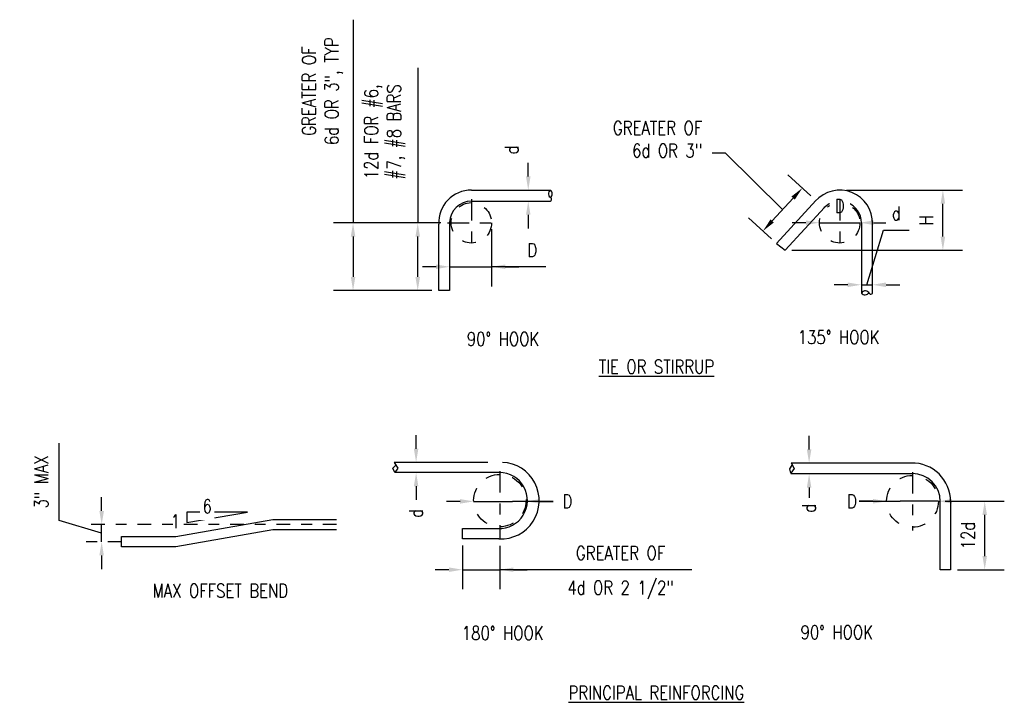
# Model space of a CAD drawing. Header units: inches. Extents: x -458 to 1900, y -406 to 193.
# Tile 7 of 15: x 3.06 to 12.09, y 46.13 to 52.42. Entities that reach past the tile are written whole.
import ezdxf
from ezdxf import colors
from ezdxf.entities.mleader import LeaderData, LeaderLine
from ezdxf.math import Vec2, Vec3

# ---------------------------------------------------------------- set-up
doc = ezdxf.new("R2010")
doc.units = ezdxf.units.IN
doc.header["$MEASUREMENT"] = 0
doc.linetypes.add('Center 1_4_', pattern=[0.53125, 0.25, -0.09375, 0.09375, -0.09375])
doc.linetypes.add('Dash', pattern=[0.25, 0.125, -0.125])
doc.layers.get('Defpoints').update_dxf_attribs({"color": 243})
for name, color, linetype in [('A-DETL-CNTR', 1, 'Center 1_4_'), ('A-DETL-WIDE', 5, 'Continuous'), ('S-ANNO-DIMS', 1, 'Continuous')]:
    doc.layers.add(name, color=color, linetype=linetype)
doc.layers.add('S-ANNO-NOTE', color=2, linetype='Continuous', lineweight=35)
doc.styles.add('Annotative', font='romans.shx', dxfattribs={"width": 0.8, "height": 0.125})
doc.dimstyles.new('Annotative', dxfattribs={"dimscale": 0, "dimtxt": 0.125, "dimasz": 0.125, "dimexe": 0.179688, "dimexo": 0.0625, "dimgap": 0.09, "dimtad": 1, "dimdec": 3, "dimzin": 3, "dimdsep": 46, "dimlunit": 4, "dimtxsty": 'Annotative', "dimcen": 0.09, "dimclrt": 2, "dimazin": 2, "dimtfac": 1, "dimtdec": 3, "dimtmove": 1, "dimatfit": 3, "dimfxl": 1, "dimtfill": 1, "dimfrac": 2, "dimtolj": 1, "dimtzin": 0, "dimarcsym": 0})

# ---------------------------------------------------------------- blocks, each defined once
blk = doc.blocks.new('*D67')
at = {"layer": 'Defpoints', "color": 0, "transparency": 16777216}
for p in [(10.5818, 50.8621), (11.5267, 50.8621), (10.0804, 50.3105)]:
    blk.add_point(p, dxfattribs=at)
at = {"layer": 'S-ANNO-DIMS', "color": 0, "lineweight": -2, "transparency": 16777216}
for p, q in [((10.6443, 50.8621), (11.7064, 50.8621)), ((11.5267, 50.4355), (11.5267, 50.7371)), ((10.1429, 50.3105), (11.7064, 50.3105))]:
    blk.add_line(p, q, dxfattribs=at)
at = {"layer": 'S-ANNO-DIMS', "color": 0, "transparency": 16777216}
for points in [[(11.5058, 50.7371), (11.5475, 50.7371), (11.5267, 50.8621)], [(11.5058, 50.4355), (11.5475, 50.4355), (11.5267, 50.3105)]]:
    blk.add_solid(points, dxfattribs=at)
at = {"layer": 'S-ANNO-DIMS', "color": 2, "lineweight": -3, "transparency": 16777216, "insert": (11.3742, 50.5863), "char_height": 0.125, "attachment_point": 5, "rotation": 90, "style": 'Annotative', "bg_fill": 3, "box_fill_scale": 1.25, "bg_fill_color": 256, "bg_fill_true_color": 13158600, "bg_fill_transparency": 0}
blk.add_mtext('\\A1;H', dxfattribs=at)
blk = doc.blocks.new('*D68')
at = {"layer": 'Defpoints', "color": 0, "transparency": 16777216}
for p in [(10.396, 50.5618), (10.7659, 50.563), (10.7659, 50.5618)]:
    blk.add_point(p, dxfattribs=at)
at = {"layer": 'S-ANNO-DIMS', "color": 0, "lineweight": -2, "transparency": 16777216}
for p, q in [((10.271, 50.563), (10.146, 50.563)), ((10.396, 50.563), (10.7659, 50.563)), ((10.8909, 50.563), (11.0159, 50.563))]:
    blk.add_line(p, q, dxfattribs=at)
at = {"layer": 'S-ANNO-DIMS', "color": 0, "transparency": 16777216}
for points in [[(10.271, 50.5838), (10.271, 50.5421), (10.396, 50.563)], [(10.8909, 50.5838), (10.8909, 50.5421), (10.7659, 50.563)]]:
    blk.add_solid(points, dxfattribs=at)
at = {"layer": 'S-ANNO-DIMS', "color": 2, "lineweight": -3, "transparency": 16777216, "insert": (10.5809, 50.7155), "char_height": 0.125, "attachment_point": 5, "style": 'Annotative', "bg_fill": 3, "box_fill_scale": 1.25, "bg_fill_color": 256, "bg_fill_true_color": 13158600, "bg_fill_transparency": 0}
blk.add_mtext('\\A1;D', dxfattribs=at)
blk = doc.blocks.new('*D69')
at = {"layer": 'Defpoints', "color": 0, "transparency": 16777216}
for p in [(7.7127, 50.8621), (7.7127, 50.7609), (7.7255, 50.7609)]:
    blk.add_point(p, dxfattribs=at)
at = {"layer": 'S-ANNO-DIMS', "color": 0, "lineweight": -2, "transparency": 16777216}
for p, q in [((7.7255, 50.9871), (7.7255, 51.1121)), ((7.7255, 50.6359), (7.7255, 50.5109))]:
    blk.add_line(p, q, dxfattribs=at)
at = {"layer": 'S-ANNO-DIMS', "color": 0, "transparency": 16777216}
for points in [[(7.7046, 50.9871), (7.7463, 50.9871), (7.7255, 50.8621)], [(7.7046, 50.6359), (7.7463, 50.6359), (7.7255, 50.7609)]]:
    blk.add_solid(points, dxfattribs=at)
at = {"layer": 'S-ANNO-DIMS', "color": 2, "lineweight": -3, "transparency": 16777216, "insert": (7.573, 51.2306), "char_height": 0.125, "attachment_point": 5, "rotation": 90, "style": 'Annotative', "bg_fill": 3, "box_fill_scale": 1.25, "bg_fill_color": 256, "bg_fill_true_color": 13158600, "bg_fill_transparency": 0}
blk.add_mtext('\\A1;d', dxfattribs=at)
blk = doc.blocks.new('*D70')
at = {"layer": 'Defpoints', "color": 0, "transparency": 16777216}
for p in [(7.0049, 50.5607), (7.3889, 50.5657), (7.3889, 50.1589)]:
    blk.add_point(p, dxfattribs=at)
at = {"layer": 'S-ANNO-DIMS', "color": 0, "lineweight": -2, "transparency": 16777216}
for p, q in [((7.0049, 50.4982), (7.0049, 49.9792)), ((7.3889, 50.5032), (7.3889, 49.9792)), ((6.8799, 50.1589), (6.7549, 50.1589)), ((7.0049, 50.1589), (7.3889, 50.1589)), ((7.0049, 50.1589), (7.3889, 50.1589)), ((7.8855, 50.1589), (7.3889, 50.1589)), ((7.5139, 50.1589), (7.6389, 50.1589))]:
    blk.add_line(p, q, dxfattribs=at)
at = {"layer": 'S-ANNO-DIMS', "color": 0, "transparency": 16777216}
for points in [[(6.8799, 50.1797), (6.8799, 50.1381), (7.0049, 50.1589)], [(7.5139, 50.1797), (7.5139, 50.1381), (7.3889, 50.1589)]]:
    blk.add_solid(points, dxfattribs=at)
at = {"layer": 'S-ANNO-DIMS', "color": 2, "lineweight": -3, "transparency": 16777216, "insert": (7.7622, 50.3114), "char_height": 0.125, "attachment_point": 5, "style": 'Annotative', "bg_fill": 3, "box_fill_scale": 1.25, "bg_fill_color": 256, "bg_fill_true_color": 13158600, "bg_fill_transparency": 0}
blk.add_mtext('\\A1;D', dxfattribs=at)
blk = doc.blocks.new('*D71')
at = {"layer": 'Defpoints', "color": 0, "transparency": 16777216}
for p in [(6.7121, 50.5607), (6.9864, 50.5607), (6.9044, 49.9404)]:
    blk.add_point(p, dxfattribs=at)
at = {"layer": 'S-ANNO-DIMS', "color": 0, "lineweight": -2, "transparency": 16777216}
for p, q in [((6.7121, 51.9823), (6.7121, 50.5607)), ((6.9239, 50.5607), (6.5325, 50.5607)), ((6.7121, 50.0654), (6.7121, 50.4357)), ((6.8419, 49.9404), (6.5325, 49.9404))]:
    blk.add_line(p, q, dxfattribs=at)
at = {"layer": 'S-ANNO-DIMS', "color": 0, "transparency": 16777216}
for points in [[(6.6913, 50.4357), (6.733, 50.4357), (6.7121, 50.5607)], [(6.6913, 50.0654), (6.733, 50.0654), (6.7121, 49.9404)]]:
    blk.add_solid(points, dxfattribs=at)
at = {"layer": 'S-ANNO-DIMS', "color": 2, "lineweight": -3, "transparency": 16777216, "insert": (6.4108, 51.3971), "char_height": 0.125, "attachment_point": 5, "rotation": 90, "style": 'Annotative', "bg_fill": 3, "box_fill_scale": 1.25, "bg_fill_color": 256, "bg_fill_true_color": 13158600, "bg_fill_transparency": 0}
blk.add_mtext('\\A1;12d FOR #6,\\P#7, #8 BARS', dxfattribs=at)
blk = doc.blocks.new('*D72')
at = {"layer": 'Defpoints', "color": 0, "transparency": 16777216}
for p in [(6.9864, 50.5607), (6.1195, 49.9404), (6.9044, 49.9404)]:
    blk.add_point(p, dxfattribs=at)
at = {"layer": 'S-ANNO-DIMS', "color": 0, "lineweight": -2, "transparency": 16777216}
for p, q in [((6.1195, 52.4244), (6.1195, 50.5607)), ((6.9239, 50.5607), (5.9398, 50.5607)), ((6.1195, 50.4357), (6.1195, 50.0654)), ((6.8419, 49.9404), (5.9398, 49.9404))]:
    blk.add_line(p, q, dxfattribs=at)
at = {"layer": 'S-ANNO-DIMS', "color": 0, "transparency": 16777216}
for points in [[(6.0987, 50.4357), (6.1403, 50.4357), (6.1195, 50.5607)], [(6.0987, 50.0654), (6.1403, 50.0654), (6.1195, 49.9404)]]:
    blk.add_solid(points, dxfattribs=at)
at = {"layer": 'S-ANNO-DIMS', "color": 2, "lineweight": -3, "transparency": 16777216, "insert": (5.839, 51.7701), "char_height": 0.125, "attachment_point": 5, "rotation": 90, "style": 'Annotative', "bg_fill": 3, "box_fill_scale": 1.25, "bg_fill_color": 256, "bg_fill_true_color": 13158600, "bg_fill_transparency": 0}
blk.add_mtext('\\A1;GREATER OF\\P6d OR 3", TYP', dxfattribs=at)
blk = doc.blocks.new('*D73')
at = {"layer": 'Defpoints', "color": 0, "transparency": 16777216}
for p in [(11.4852, 48.0089), (11.91, 48.0089), (11.5976, 47.3814)]:
    blk.add_point(p, dxfattribs=at)
at = {"layer": 'S-ANNO-DIMS', "color": 0, "lineweight": -2, "transparency": 16777216}
for p, q in [((11.5477, 48.0089), (12.0896, 48.0089)), ((11.91, 47.5064), (11.91, 47.8839)), ((11.6601, 47.3814), (12.0896, 47.3814))]:
    blk.add_line(p, q, dxfattribs=at)
at = {"layer": 'S-ANNO-DIMS', "color": 0, "transparency": 16777216}
for points in [[(11.8891, 47.8839), (11.9308, 47.8839), (11.91, 48.0089)], [(11.8891, 47.5064), (11.9308, 47.5064), (11.91, 47.3814)]]:
    blk.add_solid(points, dxfattribs=at)
at = {"layer": 'S-ANNO-DIMS', "color": 2, "lineweight": -3, "transparency": 16777216, "insert": (11.7575, 47.6952), "char_height": 0.125, "attachment_point": 5, "rotation": 90, "style": 'Annotative', "bg_fill": 3, "box_fill_scale": 1.25, "bg_fill_color": 256, "bg_fill_true_color": 13158600, "bg_fill_transparency": 0}
blk.add_mtext('\\A1;12d', dxfattribs=at)
blk = doc.blocks.new('*D74')
at = {"layer": 'Defpoints', "color": 0, "transparency": 16777216}
for p in [(7.1225, 47.6645), (7.4651, 47.6621), (7.4651, 47.3814)]:
    blk.add_point(p, dxfattribs=at)
at = {"layer": 'S-ANNO-DIMS', "color": 0, "lineweight": -2, "transparency": 16777216}
for p, q in [((7.1225, 47.602), (7.1225, 47.2017)), ((7.4651, 47.5996), (7.4651, 47.2017)), ((6.9975, 47.3814), (6.8725, 47.3814)), ((7.1225, 47.3814), (7.4651, 47.3814)), ((7.1225, 47.3814), (7.4651, 47.3814)), ((9.2237, 47.3814), (7.4651, 47.3814)), ((7.5901, 47.3814), (7.7151, 47.3814))]:
    blk.add_line(p, q, dxfattribs=at)
at = {"layer": 'S-ANNO-DIMS', "color": 0, "transparency": 16777216}
for points in [[(6.9975, 47.4023), (6.9975, 47.3606), (7.1225, 47.3814)], [(7.5901, 47.4023), (7.5901, 47.3606), (7.4651, 47.3814)]]:
    blk.add_solid(points, dxfattribs=at)
at = {"layer": 'S-ANNO-DIMS', "color": 2, "lineweight": -3, "transparency": 16777216, "insert": (8.5718, 47.5339), "char_height": 0.125, "attachment_point": 5, "style": 'Annotative', "bg_fill": 3, "box_fill_scale": 1.25, "bg_fill_color": 256, "bg_fill_true_color": 13158600, "bg_fill_transparency": 0}
blk.add_mtext('\\A1;GREATER OF', dxfattribs=at)
at = {"layer": 'S-ANNO-DIMS', "color": 2, "lineweight": -3, "transparency": 16777216, "insert": (8.5718, 47.1962), "char_height": 0.125, "attachment_point": 5, "style": 'Annotative', "bg_fill": 3, "box_fill_scale": 1.25, "bg_fill_color": 256, "bg_fill_true_color": 13158600, "bg_fill_transparency": 0}
blk.add_mtext('\\A1;4d OR 2 1/2"', dxfattribs=at)
blk = doc.blocks.new('*D75')
at = {"layer": 'Defpoints', "color": 0, "transparency": 16777216}
for p in [(3.8147, 47.7952), (5.9681, 47.7952), (3.9976, 47.6374)]:
    blk.add_point(p, dxfattribs=at)
at = {"layer": 'S-ANNO-DIMS', "color": 0, "lineweight": -2, "transparency": 16777216}
for p, q in [((3.4256, 47.833), (3.4256, 48.5416)), ((3.8147, 47.9202), (3.8147, 48.0452)), ((3.8147, 47.7163), (3.4256, 47.833)), ((3.8147, 47.6374), (3.8147, 47.7952)), ((3.8147, 47.6374), (3.8147, 47.7952)), ((3.8147, 47.5124), (3.8147, 47.3874))]:
    blk.add_line(p, q, dxfattribs=at)
at = {"layer": 'S-ANNO-DIMS', "color": 0, "transparency": 16777216}
for points in [[(3.7939, 47.9202), (3.8355, 47.9202), (3.8147, 47.7952)], [(3.7939, 47.5124), (3.8355, 47.5124), (3.8147, 47.6374)]]:
    blk.add_solid(points, dxfattribs=at)
at = {"layer": 'S-ANNO-DIMS', "color": 2, "lineweight": -3, "transparency": 16777216, "insert": (3.2612, 48.1873), "char_height": 0.125, "attachment_point": 5, "rotation": 90, "style": 'Annotative', "bg_fill": 3, "box_fill_scale": 1.25, "bg_fill_color": 256, "bg_fill_true_color": 13158600, "bg_fill_transparency": 0}
blk.add_mtext('\\A1;3" MAX', dxfattribs=at)
blk = doc.blocks.new('*D76')
at = {"layer": 'Defpoints', "color": 0, "transparency": 16777216}
for p in [(10.363, 50.7666), (9.8772, 50.4871), (10.0021, 50.3727)]:
    blk.add_point(p, dxfattribs=at)
at = {"layer": 'S-ANNO-DIMS', "color": 0, "lineweight": -2, "transparency": 16777216}
for p, q in [((10.317, 50.8089), (10.1057, 51.0024)), ((10.1537, 50.7889), (9.9616, 50.5792)), ((9.956, 50.4149), (9.7447, 50.6085))]:
    blk.add_line(p, q, dxfattribs=at)
at = {"layer": 'S-ANNO-DIMS', "color": 0, "transparency": 16777216}
for points in [[(10.1383, 50.803), (10.1691, 50.7748), (10.2382, 50.8811)], [(9.9463, 50.5933), (9.977, 50.5652), (9.8772, 50.4871)]]:
    blk.add_solid(points, dxfattribs=at)
blk = doc.blocks.new('_None')
blk = doc.blocks.new('*D77')
at = {"layer": 'Defpoints', "color": 0, "transparency": 16777216}
for p in [(10.7799, 49.9939), (10.8804, 49.9939), (10.8804, 49.9939)]:
    blk.add_point(p, dxfattribs=at)
at = {"layer": 'S-ANNO-DIMS', "color": 0, "lineweight": -2, "transparency": 16777216}
for p, q in [((10.8302, 49.9939), (10.9808, 50.4961)), ((10.9808, 50.4961), (11.218, 50.4961)), ((10.6549, 49.9939), (10.5299, 49.9939)), ((10.7799, 49.9939), (10.8804, 49.9939)), ((11.0054, 49.9939), (11.1304, 49.9939))]:
    blk.add_line(p, q, dxfattribs=at)
at = {"layer": 'S-ANNO-DIMS', "color": 0, "transparency": 16777216}
for points in [[(10.6549, 50.0148), (10.6549, 49.9731), (10.7799, 49.9939)], [(11.0054, 50.0148), (11.0054, 49.9731), (10.8804, 49.9939)]]:
    blk.add_solid(points, dxfattribs=at)
at = {"layer": 'S-ANNO-DIMS', "color": 2, "lineweight": -3, "transparency": 16777216, "insert": (11.0994, 50.6486), "char_height": 0.125, "attachment_point": 5, "style": 'Annotative', "bg_fill": 3, "box_fill_scale": 1.25, "bg_fill_color": 256, "bg_fill_true_color": 13158600, "bg_fill_transparency": 0}
blk.add_mtext('\\A1;d', dxfattribs=at)
blk = doc.blocks.new('*D78')
at = {"layer": 'Defpoints', "color": 0, "transparency": 16777216}
for p in [(7.225, 48.0081), (7.7052, 48.0081), (7.7052, 48.0081)]:
    blk.add_point(p, dxfattribs=at)
at = {"layer": 'S-ANNO-DIMS', "color": 0, "lineweight": -2, "transparency": 16777216}
for p, q in [((7.1, 48.0081), (6.975, 48.0081)), ((7.225, 48.0081), (7.35, 48.0081)), ((7.35, 48.0081), (7.5802, 48.0081)), ((7.7052, 48.0081), (7.5802, 48.0081))]:
    blk.add_line(p, q, dxfattribs=at)
at = {"layer": 'S-ANNO-DIMS', "color": 0, "transparency": 16777216}
for points in [[(7.1, 48.0289), (7.1, 47.9872), (7.225, 48.0081)], [(7.8302, 48.0289), (7.8302, 47.9872), (7.7052, 48.0081)]]:
    blk.add_solid(points, dxfattribs=at)
at = {"layer": 'S-ANNO-DIMS', "color": 2, "lineweight": -3, "transparency": 16777216, "insert": (8.0845, 48.0081), "char_height": 0.125, "attachment_point": 5, "style": 'Annotative', "bg_fill": 3, "box_fill_scale": 1.25, "bg_fill_color": 256, "bg_fill_true_color": 13158600, "bg_fill_transparency": 0}
blk.add_mtext('\\A1;D', dxfattribs=at)
at = {"layer": 'S-ANNO-DIMS', "color": 0, "lineweight": -2, "transparency": 16777216}
blk.add_line((7.8302, 48.0081), (7.9552, 48.0081), dxfattribs=at)
blk = doc.blocks.new('*D79')
at = {"layer": 'Defpoints', "color": 0, "transparency": 16777216}
for p in [(6.6975, 48.3651), (6.6975, 48.3651), (6.6974, 48.2721)]:
    blk.add_point(p, dxfattribs=at)
at = {"layer": 'S-ANNO-DIMS', "color": 0, "lineweight": -2, "transparency": 16777216}
for p, q in [((6.6975, 48.4901), (6.6975, 48.6151)), ((6.6975, 48.1471), (6.6975, 48.0221))]:
    blk.add_line(p, q, dxfattribs=at)
at = {"layer": 'S-ANNO-DIMS', "color": 0, "transparency": 16777216}
for points in [[(6.6767, 48.4901), (6.7183, 48.4901), (6.6975, 48.3651)], [(6.6767, 48.1471), (6.7183, 48.1471), (6.6975, 48.2721)]]:
    blk.add_solid(points, dxfattribs=at)
at = {"layer": 'S-ANNO-DIMS', "color": 2, "lineweight": -3, "transparency": 16777216, "insert": (6.6974, 47.8988), "char_height": 0.125, "attachment_point": 5, "rotation": 90, "style": 'Annotative', "bg_fill": 3, "box_fill_scale": 1.25, "bg_fill_color": 256, "bg_fill_true_color": 13158600, "bg_fill_transparency": 0}
blk.add_mtext('\\A1;d', dxfattribs=at)
blk = doc.blocks.new('*D65')
at = {"layer": 'Defpoints', "color": 0, "transparency": 16777216}
for p in [(10.3001, 48.36), (10.3001, 48.2588), (10.3001, 48.2588)]:
    blk.add_point(p, dxfattribs=at)
at = {"layer": 'S-ANNO-DIMS', "color": 0, "lineweight": -2, "transparency": 16777216}
for p, q in [((10.3001, 48.485), (10.3001, 48.61)), ((10.3001, 48.1338), (10.3001, 48.0088))]:
    blk.add_line(p, q, dxfattribs=at)
at = {"layer": 'S-ANNO-DIMS', "color": 0, "transparency": 16777216}
for points in [[(10.2793, 48.485), (10.321, 48.485), (10.3001, 48.36)], [(10.2793, 48.1338), (10.321, 48.1338), (10.3001, 48.2588)]]:
    blk.add_solid(points, dxfattribs=at)
at = {"layer": 'S-ANNO-DIMS', "color": 2, "lineweight": -3, "transparency": 16777216, "insert": (10.3001, 47.9462), "char_height": 0.125, "attachment_point": 5, "rotation": 90, "style": 'Annotative', "bg_fill": 3, "box_fill_scale": 1.25, "bg_fill_color": 256, "bg_fill_true_color": 13158600, "bg_fill_transparency": 0}
blk.add_mtext('\\A1;d', dxfattribs=at)
blk = doc.blocks.new('*D66')
at = {"layer": 'Defpoints', "color": 0, "transparency": 16777216}
for p in [(11.01, 48.0089), (11.01, 48.0089), (11.4852, 48.0089)]:
    blk.add_point(p, dxfattribs=at)
at = {"layer": 'S-ANNO-DIMS', "color": 0, "lineweight": -2, "transparency": 16777216}
for p, q in [((11.01, 48.0089), (11.135, 48.0089)), ((11.3602, 48.0089), (11.135, 48.0089)), ((11.4852, 48.0089), (11.3602, 48.0089)), ((11.6102, 48.0089), (11.7352, 48.0089))]:
    blk.add_line(p, q, dxfattribs=at)
at = {"layer": 'S-ANNO-DIMS', "color": 0, "transparency": 16777216}
for points in [[(10.885, 48.0298), (10.885, 47.9881), (11.01, 48.0089)], [(11.6102, 48.0298), (11.6102, 47.9881), (11.4852, 48.0089)]]:
    blk.add_solid(points, dxfattribs=at)
at = {"layer": 'S-ANNO-DIMS', "color": 2, "lineweight": -3, "transparency": 16777216, "insert": (10.6936, 48.0089), "char_height": 0.125, "attachment_point": 5, "style": 'Annotative', "bg_fill": 3, "box_fill_scale": 1.25, "bg_fill_color": 256, "bg_fill_true_color": 13158600, "bg_fill_transparency": 0}
blk.add_mtext('\\A1;D', dxfattribs=at)
at = {"layer": 'S-ANNO-DIMS', "color": 0, "lineweight": -2, "transparency": 16777216}
blk.add_line((10.885, 48.0089), (10.76, 48.0089), dxfattribs=at)

msp = doc.modelspace()

# ---------------------------------------------------------------- linework, layer by layer
at = {"layer": 'A-DETL-CNTR', "lineweight": -3, "ltscale": 0.5}
msp.add_line((3.9976, 47.6374), (3.6347, 47.6374), dxfattribs=at)
at = {"layer": 'A-DETL-WIDE', "lineweight": -3}
for p, q in [((7.2039, 50.8621), (7.9279, 50.8621)), ((7.2039, 50.7609), (7.9276, 50.7609)), ((10.363, 50.7666), (10.0021, 50.3727)), ((10.0804, 50.3105), (10.44, 50.7023)), ((6.9044, 49.9404), (6.9044, 50.551)), ((7.0049, 50.5657), (7.0049, 49.9404)), ((10.7799, 50.563), (10.7799, 49.9174)), ((10.8804, 49.9151), (10.8801, 50.582)), ((10.0021, 50.3727), (10.0804, 50.3105)), ((7.0049, 49.9404), (6.9044, 49.9404)), ((6.4846, 48.3137), (6.5122, 48.3394)), ((6.5011, 48.2721), (6.4846, 48.3137)), ((6.4958, 48.3651), (6.5287, 48.3137)), ((6.5287, 48.3137), (6.5011, 48.2721)), ((10.122, 48.3055), (10.1463, 48.3408)), ((10.1314, 48.2653), (10.122, 48.3055)), ((10.1638, 48.3107), (10.1314, 48.2653)), ((10.1351, 48.36), (11.2468, 48.36)), ((10.1351, 48.36), (10.1638, 48.3107)), ((7.4623, 48.2721), (6.5011, 48.2721)), ((10.1321, 48.2646), (11.2437, 48.2646)), ((11.5029, 47.3814), (11.5029, 48.0081)), ((11.5976, 48.0081), (11.5976, 47.3814)), ((4.4938, 47.6848), (5.3841, 47.8426)), ((5.3841, 47.8426), (5.9681, 47.8426)), ((7.1225, 47.6645), (7.1225, 47.7597)), ((7.1225, 47.7597), (7.4499, 47.7597)), ((3.9976, 47.6848), (4.4938, 47.6848)), ((3.9976, 47.5901), (3.9976, 47.6848)), ((5.3841, 47.7477), (4.4938, 47.5901)), ((5.9681, 47.7477), (5.3841, 47.7477)), ((7.4569, 47.6645), (7.1225, 47.6645)), ((4.4938, 47.5901), (3.9976, 47.5901)), ((11.5976, 47.3814), (11.5029, 47.3814))]:
    msp.add_line(p, q, dxfattribs=at)
at = {"layer": 'A-DETL-WIDE', "linetype": 'Dash', "lineweight": -3}
for centre, radius in [((7.2039, 50.5618), 0.185), ((10.5809, 50.5618), 0.185), ((7.4651, 48.015), 0.2402), ((11.2476, 48.0089), 0.2376)]:
    msp.add_circle(centre, radius, dxfattribs=at)
at = {"layer": 'A-DETL-WIDE', "lineweight": -3}
for centre, radius, start, end in [((7.203, 50.5632), 0.2988, 89.82638, 182.35437), ((7.9508, 50.8284), 0.0408, 124.28389, 247.36872), ((7.9061, 50.829), 0.0396, 301.76284, 56.55618), ((10.5818, 50.5632), 0.2988, 357.64563, 138.90673), ((7.2039, 50.5618), 0.199, 90, 178.89008), ((7.9224, 50.7781), 0.018, 286.73807, 44.85573), ((10.5809, 50.5618), 0.199, 0.31193, 136.66006), ((10.8128, 49.9453), 0.0431, 220.32653, 325.76871), ((10.8155, 49.8971), 0.0408, 22.63128, 150.35348), ((10.8658, 49.9255), 0.018, 225.14427, 324.55628), ((7.4753, 48.0147), 0.3506, 266.99243, 87.86726), ((11.2438, 48.0062), 0.3537, 0.29781, 90.99425), ((7.4614, 48.0158), 0.2563, 267.42287, 89.79991), ((11.2444, 48.0058), 0.2586, 0.50229, 89.47693)]:
    msp.add_arc(centre, radius, start, end, dxfattribs=at)
at = {"layer": 'S-ANNO-DIMS', "linetype": 'Center 1_4_', "lineweight": -3, "ltscale": 0.785}
msp.add_line((11.2476, 48.2765), (11.2476, 47.7413), dxfattribs=at)
at = {"layer": 'S-ANNO-DIMS', "lineweight": -3}
for p, q in [((4.596, 47.8143), (5.1506, 47.909)), ((5.1506, 47.909), (4.596, 47.909)), ((4.596, 47.909), (4.596, 47.8143))]:
    msp.add_line(p, q, dxfattribs=at)

# ---------------------------------------------------------------- texts
at = {"layer": 'S-ANNO-NOTE', "lineweight": -3, "char_height": 0.125, "line_spacing_factor": 0.981704, "style": 'Annotative', "bg_fill": 2}
for s, insert, width, attachment_point in [('\\pxt3.2,6.4,9.6,12.8,16,19.2,22.4,25.6,28.8,32,35.2,38.4,41.6,44.8,48,51.2,54.4,57.6,60.8,64,67.2,70.4,73.6,76.8,80,83.2,86.4,89.6,92.8,96,99.2,102.4;90° HOOK', (7.1622, 49.4339), 1, 7), ('\\pxt3.2,6.4,9.6,12.8,16,19.2,22.4,25.6,28.8,32,35.2,38.4,41.6,44.8,48,51.2,54.4,57.6,60.8,64,67.2,70.4,73.6,76.8,80,83.2,86.4,89.6,92.8,96,99.2,102.4;135%%D HOOK', (10.5709, 49.5135), 1.508258, 5), ('\\pxqc,t3.2,6.4,9.6,12.8,16,19.2,22.4,25.6,28.8,32,35.2,38.4,41.6,44.8,48,51.2,54.4,57.6,60.8,64,67.2,70.4,73.6,76.8,80,83.2,86.4,89.6,92.8,96,99.2,102.4;{MAX OFFSET BEND}', (4.9021, 47.1257), 2, 8), ('\\pxqc,t3.2,6.4,9.6,12.8,16,19.2,22.4,25.6,28.8,32,35.2,38.4,41.6,44.8,48,51.2,54.4,57.6,60.8,64,67.2,70.4,73.6,76.8,80,83.2,86.4,89.6,92.8,96,99.2,102.4;{180° HOOK}', (7.4915, 46.7375), 2, 8), ('\\pxqc,t3.2,6.4,9.6,12.8,16,19.2,22.4,25.6,28.8,32,35.2,38.4,41.6,44.8,48,51.2,54.4,57.6,60.8,64,67.2,70.4,73.6,76.8,80,83.2,86.4,89.6,92.8,96,99.2,102.4;{90° HOOK}', (10.5537, 46.7447), 2, 8), ('\\pxt3.2,6.4,9.6,12.8,16,19.2,22.4,25.6,28.8,32,35.2,38.4,41.6,44.8,48,51.2,54.4,57.6,60.8,64,67.2,70.4,73.6,76.8,80,83.2,86.4,89.6,92.8,96,99.2,102.4;{\\LPRINCIPAL REINFORCING}', (8.0945, 46.1915), 2, 7)]:
    msp.add_mtext(s, dxfattribs=dict(at, insert=insert, width=width, attachment_point=attachment_point))

# ---------------------------------------------------------------- next in the draw order: texts
for s, insert, width, attachment_point in [('\\pxt3.2,6.4,9.6,12.8,16,19.2,22.4,25.6,28.8,32,35.2,38.4,41.6,44.8,48,51.2,54.4,57.6,60.8,64,67.2,70.4,73.6,76.8,80,83.2,86.4,89.6,92.8,96,99.2,102.4;{\\LTIE OR STIRRUP}', (8.3717, 49.1806), 2, 7), ('\\pxqc,t3.2,6.4,9.6,12.8,16,19.2,22.4,25.6,28.8,32,35.2,38.4,41.6,44.8,48,51.2,54.4,57.6,60.8,64,67.2,70.4,73.6,76.8,80,83.2,86.4,89.6,92.8,96,99.2,102.4;{6}', (4.7818, 47.901), 0.006442, 8), ('\\pxqc,t3.2,6.4,9.6,12.8,16,19.2,22.4,25.6,28.8,32,35.2,38.4,41.6,44.8,48,51.2,54.4,57.6,60.8,64,67.2,70.4,73.6,76.8,80,83.2,86.4,89.6,92.8,96,99.2,102.4;{1}', (4.4918, 47.7626), 0.006442, 8)]:
    msp.add_mtext(s, dxfattribs=dict(at, insert=insert, width=width, attachment_point=attachment_point))

# ---------------------------------------------------------------- next in the draw order: dimensions: what is measured, and where the dimension line sits
at = {"layer": 'S-ANNO-DIMS', "lineweight": -3}
for base, p1, p2, picture, middle in [((7.7255, 50.7609), (7.7127, 50.8621), (7.7127, 50.7609), '*D69', (7.7255, 51.2306)), ((6.6975, 48.3651), (6.6974, 48.2721), (6.6975, 48.3651), '*D79', (6.6974, 47.8988)), ((10.3001, 48.2588), (10.3001, 48.36), (10.3001, 48.2588), '*D65', (10.3001, 47.9462))]:
    dim = msp.add_linear_dim(base=base, p1=p1, p2=p2, angle=90, text='d', dimstyle='Annotative', override={"dimpost": '\\X', "dimse1": 1, "dimse2": 1}, dxfattribs=at)
    dim.commit()
    dim.dimension.update_dxf_attribs({"geometry": picture, "text_midpoint": middle, "dimtype": 160})
for base, p1, p2, text, picture, middle in [((11.5267, 50.8621), (10.0804, 50.3105), (10.5818, 50.8621), 'H', '*D67', (11.3742, 50.5863)), ((11.91, 48.0089), (11.5976, 47.3814), (11.4852, 48.0089), '12d', '*D73', (11.7575, 47.6952))]:
    dim = msp.add_linear_dim(base=base, p1=p1, p2=p2, angle=90, text=text, dimstyle='Annotative', override={"dimpost": '\\X'}, dxfattribs=at)
    dim.commit()
    dim.dimension.update_dxf_attribs({"geometry": picture, "text_midpoint": middle})
for base, p1, p2, text, override, picture, middle in [((7.7052, 48.0081), (7.225, 48.0081), (7.7052, 48.0081), 'D', {"dimpost": '\\X', "dimdle": 0.5, "dimse1": 1, "dimse2": 1}, '*D78', (8.0845, 48.0081)), ((7.4651, 47.3814), (7.1225, 47.6645), (7.4651, 47.6621), 'GREATER OF\\X 4d OR 2 1/2"', {"dimpost": '\\X'}, '*D74', (8.5718, 47.3814))]:
    dim = msp.add_linear_dim(base=base, p1=p1, p2=p2, text=text, dimstyle='Annotative', override=override, dxfattribs=at)
    dim.commit()
    dim.dimension.update_dxf_attribs({"geometry": picture, "text_midpoint": middle, "dimtype": 160})

# ---------------------------------------------------------------- next in the draw order: linework, layer by layer
at = {"layer": 'A-DETL-CNTR', "lineweight": -3, "ltscale": 0.5}
msp.add_line((5.9681, 47.7952), (3.6347, 47.7952), dxfattribs=at)
at = {"layer": 'A-DETL-WIDE', "lineweight": -3}
msp.add_line((7.3538, 48.3651), (6.4958, 48.3651), dxfattribs=at)
at = {"layer": 'S-ANNO-DIMS', "linetype": 'Center 1_4_', "lineweight": -3, "ltscale": 0.785}
msp.add_line((7.4651, 48.2851), (7.4651, 47.6642), dxfattribs=at)
at = {"layer": 'S-ANNO-DIMS', "lineweight": -3}
msp.add_line((7.9552, 48.0081), (7.7052, 48.0081), dxfattribs=at)

# ---------------------------------------------------------------- next in the draw order: dimensions: what is measured, and where the dimension line sits
dim = msp.add_linear_dim(base=(10.7659, 50.563), p1=(10.396, 50.5618), p2=(10.7659, 50.5618), text='D', dimstyle='Annotative', override={"dimpost": '\\X', "dimse1": 1, "dimse2": 1}, dxfattribs=at)
dim.commit()
dim.dimension.update_dxf_attribs({"geometry": '*D68', "text_midpoint": (10.5809, 50.7155)})
dim = msp.add_linear_dim(base=(7.3889, 50.1589), p1=(7.0049, 50.5607), p2=(7.3889, 50.5657), text='D', dimstyle='Annotative', override={"dimpost": '\\X'}, dxfattribs=at)
dim.commit()
dim.dimension.update_dxf_attribs({"geometry": '*D70', "text_midpoint": (7.7622, 50.1589), "dimtype": 160})
dim = msp.add_linear_dim(base=(11.01, 48.0089), p1=(11.4852, 48.0089), p2=(11.01, 48.0089), angle=180, text='D', dimstyle='Annotative', override={"dimpost": '\\X', "dimdle": 0.5, "dimse1": 1, "dimse2": 1}, dxfattribs=at)
dim.commit()
dim.dimension.update_dxf_attribs({"geometry": '*D66', "text_midpoint": (10.6936, 48.0089), "dimtype": 160})

# ---------------------------------------------------------------- next in the draw order: leaders
at = {"layer": 'S-ANNO-DIMS', "color": 2, "lineweight": -3}
ml = msp.add_multileader_mtext('Standard', dxfattribs=at)
ml.set_content('GREATER OF\\P6d OR 3" ', color=2, style='Annotative')
ml.set_leader_properties(color=1, linetype='ByLayer', lineweight=-1)
ml.set_arrow_properties(name='NONE')
ml.build(insert=Vec2(0, 0))
ml.multileader.update_dxf_attribs({"text_right_attachment_type": 3, "dogleg_length": 0.125, "arrow_head_size": 0.125})
ctx = ml.context
ctx.base_point, ctx.char_height, ctx.arrow_head_size, ctx.landing_gap_size, ctx.plane_origin = Vec3(8.3159, 51.4325), 0.125, 0.125, 0.09, Vec3(9.3782, 51.3066)
ctx.right_attachment, ctx.text_align_type = 3, 2
notes = []
notes.append((ctx, [(0, (1, 1, 0), (9.5352, 51.2004), (-1, 0), 0.125, [(0, [(10.0577, 50.6841)], 0, [])])]))
ctx.mtext.insert, ctx.mtext.width, ctx.mtext.alignment, ctx.mtext.flow_direction = Vec3(9.3202, 51.495), 1.214519, 3, 5
for ctx, leaders in notes:
    for number, flags, end, landing, length, lines in leaders:
        leader = LeaderData()
        leader.index, (leader.has_last_leader_line, leader.has_dogleg_vector, leader.attachment_direction) = number, flags
        leader.last_leader_point, leader.dogleg_vector, leader.dogleg_length = Vec3(end), Vec3(landing), length
        for number, points, colour, breaks in lines:
            line = LeaderLine()
            line.index, line.vertices, line.color, line.breaks = number, Vec3.list(points), colors.encode_raw_color(colour), breaks
            leader.lines.append(line)
        ctx.leaders.append(leader)

# ---------------------------------------------------------------- next in the draw order: linework, layer by layer
at = {"layer": 'S-ANNO-DIMS', "linetype": 'Center 1_4_', "lineweight": -3, "ltscale": 0.785}
msp.add_line((7.2039, 50.7782), (7.2039, 50.3432), dxfattribs=at)
at = {"layer": 'S-ANNO-DIMS', "lineweight": -3}
msp.add_line((10.76, 48.0089), (11.01, 48.0089), dxfattribs=at)

# ---------------------------------------------------------------- next in the draw order: dimensions: what is measured, and where the dimension line sits
dim = msp.add_linear_dim(base=(6.7121, 50.5607), p1=(6.9044, 49.9404), p2=(6.9864, 50.5607), angle=90, text='12d FOR #6,\\P#7, #8 BARS', dimstyle='Annotative', override={"dimpost": '\\X'}, dxfattribs=at)
dim.commit()
dim.dimension.update_dxf_attribs({"geometry": '*D71', "text_midpoint": (6.7121, 51.3971), "dimtype": 160})
dim = msp.add_aligned_dim(p1=(10.363, 50.7666), p2=(10.0021, 50.3727), distance=-0.1694, text=' ', dimstyle='Annotative', override={"dimpost": '\\X'}, dxfattribs=at)
dim.commit()
dim.dimension.update_dxf_attribs({"geometry": '*D76', "text_midpoint": (10.0577, 50.6841)})
dim = msp.add_linear_dim(base=(10.8804, 49.9939), p1=(10.7799, 49.9939), p2=(10.8804, 49.9939), text='d', dimstyle='Annotative', override={"dimpost": '\\X', "dimse1": 1, "dimse2": 1}, dxfattribs=at)
dim.commit()
dim.dimension.update_dxf_attribs({"geometry": '*D77', "text_midpoint": (11.0708, 50.6486)})
dim = msp.add_linear_dim(base=(3.8147, 47.7952), p1=(3.9976, 47.6374), p2=(5.9681, 47.7952), angle=90, text='3" MAX', dimstyle='Annotative', override={"dimpost": '\\X', "dimse1": 1, "dimse2": 1}, dxfattribs=at)
dim.commit()
dim.dimension.update_dxf_attribs({"geometry": '*D75', "text_midpoint": (3.2612, 47.923)})

# ---------------------------------------------------------------- next in the draw order: linework, layer by layer
at = {"layer": 'S-ANNO-DIMS', "linetype": 'Center 1_4_', "lineweight": -3, "ltscale": 0.785}
msp.add_line((10.5809, 50.7793), (10.5809, 50.3444), dxfattribs=at)

# ---------------------------------------------------------------- next in the draw order: dimensions: what is measured, and where the dimension line sits
at = {"layer": 'S-ANNO-DIMS', "lineweight": -3}
dim = msp.add_linear_dim(base=(6.1195, 49.9404), p1=(6.9864, 50.5607), p2=(6.9044, 49.9404), angle=90, text='GREATER OF\\P6d OR 3", TYP', dimstyle='Annotative', override={"dimpost": '\\X'}, dxfattribs=at)
dim.commit()
dim.dimension.update_dxf_attribs({"geometry": '*D72', "text_midpoint": (6.1195, 51.7701), "dimtype": 160})

# ---------------------------------------------------------------- next in the draw order: linework, layer by layer
at = {"layer": 'S-ANNO-DIMS', "linetype": 'Center 1_4_', "lineweight": -3, "ltscale": 0.785}
msp.add_line((6.9864, 50.5607), (7.4214, 50.5607), dxfattribs=at)

doc.saveas('drawing.dxf')
